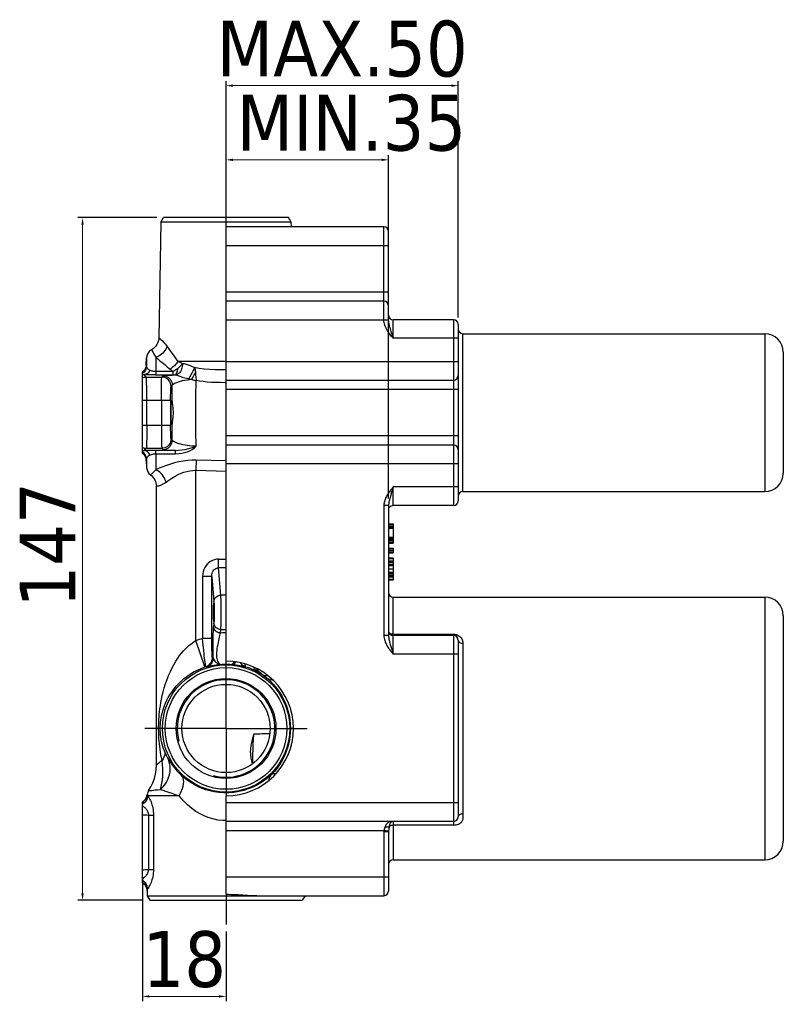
# Model space of a CAD drawing. Header units: millimetres. Extents: x 1672 to 2036, y 153 to 621.
# Tile 6 of 6: x 1866 to 2031, y 409 to 621. Entities that reach past the tile are written whole.
import ezdxf

# ---------------------------------------------------------------- set-up
doc = ezdxf.new("R2010")
doc.units = ezdxf.units.MM
doc.layers.add('OGGETTO', color=7, linetype='Continuous', lineweight=25)
doc.styles.add('ISO Proportional', font='tahoma.ttf')
doc.dimstyles.new('ISO-25', dxfattribs={"dimtxt": 12, "dimasz": 1.5, "dimexe": 1, "dimexo": 1.5, "dimgap": 1.5, "dimtad": 1, "dimdec": 0, "dimtxsty": 'ISO Proportional', "dimcen": 2.5, "dimclrd": 7, "dimclre": 7, "dimclrt": 7, "dimadec": 0, "dimazin": 0, "dimtfac": 1, "dimtdec": 0, "dimtmove": 0, "dimatfit": 3, "dimfxl": 1, "dimlwd": 13, "dimarcsym": 0})

# ---------------------------------------------------------------- blocks, each defined once
blk = doc.blocks.new('*D19')
at = {"layer": 'Defpoints', "color": 0, "transparency": 16777216}
for p in [(1910.55, 591.12), (1910.55, 567.1), (1945.55, 516.69)]:
    blk.add_point(p, dxfattribs=at)
at = {"layer": 'OGGETTO', "color": 7, "lineweight": -2, "transparency": 16777216}
for p, q in [((1910.55, 568.6), (1910.55, 592.12)), ((1945.55, 518.19), (1945.55, 592.12))]:
    blk.add_line(p, q, dxfattribs=at)
at = {"layer": 'OGGETTO', "color": 7, "lineweight": 13, "transparency": 16777216}
blk.add_line((1944.05, 591.12), (1912.05, 591.12), dxfattribs=at)
at = {"layer": 'OGGETTO', "color": 7, "transparency": 16777216}
for points in [[(1912.05, 591.37), (1912.05, 590.87), (1910.55, 591.12)], [(1944.05, 591.37), (1944.05, 590.87), (1945.55, 591.12)]]:
    blk.add_solid(points, dxfattribs=at)
at = {"layer": 'OGGETTO', "color": 7, "transparency": 16777216, "insert": (1937.53, 605.12), "char_height": 12, "attachment_point": 2, "style": 'ISO Proportional'}
blk.add_mtext('MIN.35', dxfattribs=at)
blk = doc.blocks.new('*D20')
at = {"layer": 'Defpoints', "color": 0, "transparency": 16777216}
for p in [(1960.55, 607.09), (1910.55, 567.1), (1960.55, 555.69)]:
    blk.add_point(p, dxfattribs=at)
at = {"layer": 'OGGETTO', "color": 7, "lineweight": -2, "transparency": 16777216}
for p, q in [((1910.55, 568.6), (1910.55, 608.09)), ((1960.55, 557.19), (1960.55, 608.09))]:
    blk.add_line(p, q, dxfattribs=at)
at = {"layer": 'OGGETTO', "color": 7, "lineweight": 13, "transparency": 16777216}
blk.add_line((1912.05, 607.09), (1959.05, 607.09), dxfattribs=at)
at = {"layer": 'OGGETTO', "color": 7, "transparency": 16777216}
for points in [[(1912.05, 607.34), (1912.05, 606.84), (1910.55, 607.09)], [(1959.05, 607.34), (1959.05, 606.84), (1960.55, 607.09)]]:
    blk.add_solid(points, dxfattribs=at)
at = {"layer": 'OGGETTO', "color": 7, "transparency": 16777216, "insert": (1935.55, 621.08), "char_height": 12, "attachment_point": 2, "style": 'ISO Proportional'}
blk.add_mtext('MAX.50', dxfattribs=at)
blk = doc.blocks.new('*D21')
at = {"layer": 'Defpoints', "color": 0, "transparency": 16777216}
for p in [(1897.11, 578.69), (1879.65, 431.69), (1894.12, 431.69)]:
    blk.add_point(p, dxfattribs=at)
at = {"layer": 'OGGETTO', "color": 7, "lineweight": -2, "transparency": 16777216}
for p, q in [((1895.61, 578.69), (1878.65, 578.69)), ((1892.62, 431.69), (1878.65, 431.69))]:
    blk.add_line(p, q, dxfattribs=at)
at = {"layer": 'OGGETTO', "color": 7, "lineweight": 13, "transparency": 16777216}
blk.add_line((1879.65, 577.19), (1879.65, 433.19), dxfattribs=at)
at = {"layer": 'OGGETTO', "color": 7, "transparency": 16777216}
for points in [[(1879.4, 577.19), (1879.9, 577.19), (1879.65, 578.69)], [(1879.4, 433.19), (1879.9, 433.19), (1879.65, 431.69)]]:
    blk.add_solid(points, dxfattribs=at)
at = {"layer": 'OGGETTO', "color": 7, "transparency": 16777216, "insert": (1866.11, 508.23), "char_height": 12, "attachment_point": 2, "rotation": 90, "style": 'ISO Proportional'}
blk.add_mtext('147', dxfattribs=at)
blk = doc.blocks.new('*D22')
at = {"layer": 'Defpoints', "color": 0, "transparency": 16777216}
for p in [(1892.55, 438.25), (1910.55, 426.48), (1910.55, 411)]:
    blk.add_point(p, dxfattribs=at)
at = {"layer": 'OGGETTO', "color": 7, "lineweight": -2, "transparency": 16777216}
for p, q in [((1892.55, 436.75), (1892.55, 410)), ((1910.55, 424.98), (1910.55, 410))]:
    blk.add_line(p, q, dxfattribs=at)
at = {"layer": 'OGGETTO', "color": 7, "lineweight": 13, "transparency": 16777216}
blk.add_line((1894.05, 411), (1909.05, 411), dxfattribs=at)
at = {"layer": 'OGGETTO', "color": 7, "transparency": 16777216}
for points in [[(1894.05, 411.25), (1894.05, 410.75), (1892.55, 411)], [(1909.05, 411.25), (1909.05, 410.75), (1910.55, 411)]]:
    blk.add_solid(points, dxfattribs=at)
at = {"layer": 'OGGETTO', "color": 7, "transparency": 16777216, "insert": (1901.55, 425.05), "char_height": 12, "attachment_point": 2, "style": 'ISO Proportional'}
blk.add_mtext('18', dxfattribs=at)

msp = doc.modelspace()

# ---------------------------------------------------------------- linework, layer by layer
at = {"layer": 'OGGETTO'}
for p, q in [((1896.51, 577.69), (1896.07, 552.82)), ((1896.51, 577.69), (1897.11, 578.69)), ((1924.59, 577.69), (1896.51, 577.69)), ((1923.99, 578.69), (1897.11, 578.69)), ((1910.55, 483.19), (1910.55, 576.69)), ((1944.55, 576.69), (1910.55, 576.69)), ((1924.59, 577.69), (1923.99, 578.69)), ((1924.61, 576.68), (1924.59, 577.69)), ((1944.55, 556.69), (1944.55, 576.69)), ((1945.55, 556.69), (1945.55, 575.69)), ((1910.55, 572.69), (1945.55, 572.69)), ((1910.55, 562.69), (1945.55, 562.69)), ((1944.55, 560.69), (1910.55, 560.69)), ((1910.55, 556.69), (1945.55, 556.69)), ((1946.55, 552.69), (1946.55, 556.69)), ((1959.55, 556.69), (1946.55, 556.69)), ((1959.55, 556.69), (1959.55, 516.69)), ((1960.55, 555.69), (1960.55, 517.69)), ((1946.55, 552.69), (1946.19, 553.87)), ((1961.55, 519.69), (1961.55, 553.69)), ((1961.55, 553.69), (2026.55, 553.69)), ((2026.55, 553.69), (2026.55, 519.69)), ((1960.55, 552.69), (1946.55, 552.69)), ((1894.5, 550.23), (1894.5, 550.23)), ((2030.55, 549.69), (2030.55, 523.69)), ((1893.37, 546.98), (1893.36, 546.94)), ((1893.37, 546.97), (1893.45, 548.58)), ((1893.37, 546.98), (1893.37, 546.98)), ((1893.37, 546.94), (1893.37, 546.97)), ((1893.45, 548.58), (1893.45, 546.72)), ((1895.41, 548.61), (1895.41, 545.53)), ((1910.55, 547.73), (1900.2, 547.73)), ((1910.55, 547.69), (1960.55, 547.69)), ((1892.55, 527.92), (1892.55, 545.46)), ((1893.38, 544.36), (1892.87, 544.86)), ((1893.36, 546.94), (1893.33, 546.69)), ((1899.14, 545.54), (1895.41, 545.53)), ((1893.38, 544.36), (1896.72, 544.36)), ((1895.38, 544.82), (1899.11, 544.82)), ((1896.97, 544.62), (1896.72, 544.36)), ((1899.11, 544.82), (1899.22, 544.81)), ((1899.22, 544.81), (1899.34, 544.81)), ((1899.34, 544.81), (1899.51, 544.81)), ((1902.82, 543.93), (1903.01, 543.89)), ((1903.01, 543.89), (1903.1, 543.87)), ((1910.55, 543.69), (1959.55, 543.69)), ((1898.72, 542.36), (1898.97, 542.62)), ((1960.55, 541.69), (1910.55, 541.69)), ((1892.55, 539.36), (1898.62, 539.36)), ((1893.48, 534.02), (1893.48, 539.36)), ((1896.62, 539.36), (1896.62, 534.02)), ((1898.62, 539.36), (1898.62, 534.02)), ((1898.72, 539.19), (1898.9, 539.19)), ((1898.95, 533.62), (1898.94, 534.59)), ((1892.55, 534.02), (1898.62, 534.02)), ((1898.9, 534.19), (1898.72, 534.19)), ((1898.97, 530.76), (1898.72, 531.02)), ((1960.55, 531.69), (1910.55, 531.69)), ((1892.87, 528.52), (1893.38, 529.02)), ((1893.38, 529.02), (1896.72, 529.02)), ((1899.56, 528.57), (1895.38, 528.56)), ((1896.72, 529.02), (1896.97, 528.76)), ((1959.55, 529.69), (1910.55, 529.69)), ((1893.36, 526.44), (1893.33, 526.69)), ((1893.36, 526.44), (1893.37, 526.4)), ((1893.37, 526.4), (1893.36, 526.44)), ((1893.37, 526.41), (1893.45, 524.8)), ((1893.41, 526.6), (1893.43, 526.64)), ((1893.43, 526.64), (1893.45, 526.66)), ((1893.45, 526.66), (1893.45, 524.8)), ((1895.41, 527.85), (1895.41, 524.38)), ((1895.41, 527.85), (1899.59, 527.85)), ((1904.1, 526.46), (1904.05, 524.27)), ((1910.55, 526.33), (1904.1, 526.46)), ((1904.05, 487.61), (1904.05, 524.27)), ((1904.05, 524.27), (1910.55, 524.12)), ((1960.55, 525.69), (1910.55, 525.69)), ((1895.55, 460.82), (1895.55, 520.84)), ((1946.55, 520.69), (1946.14, 519.36)), ((1946.55, 516.69), (1946.55, 520.69)), ((1960.55, 520.69), (1946.55, 520.69)), ((1961.55, 519.69), (2026.55, 519.69)), ((1944.55, 516.69), (1944.55, 488.69)), ((1945.55, 516.69), (1944.55, 516.69)), ((1945.55, 516.69), (1945.55, 488.69)), ((1959.55, 516.69), (1946.55, 516.69)), ((1945.55, 512.73), (1946.55, 512.73)), ((1945.55, 512.61), (1946.55, 512.61)), ((1945.55, 512.27), (1946.55, 512.27)), ((1945.55, 511.94), (1946.55, 511.94)), ((1945.55, 511.82), (1946.55, 511.82)), ((1946.55, 512.73), (1946.55, 508.62)), ((1945.55, 509.9), (1946.55, 509.9)), ((1945.55, 509.74), (1946.55, 509.74)), ((1945.55, 509.6), (1946.55, 509.6)), ((1945.55, 509.43), (1946.55, 509.43)), ((1945.55, 509.2), (1946.55, 509.2)), ((1945.55, 508.88), (1946.55, 508.88)), ((1945.55, 508.67), (1946.55, 508.67)), ((1945.55, 508.62), (1946.55, 508.62)), ((1945.55, 507.49), (1946.55, 507.49)), ((1945.55, 507.35), (1946.55, 507.35)), ((1945.55, 506.99), (1946.55, 506.99)), ((1946.55, 507.49), (1946.55, 506.5)), ((1908.94, 503.31), (1908.94, 505.16)), ((1908.94, 505.16), (1910.55, 505.16)), ((1945.55, 506.63), (1946.55, 506.63)), ((1945.55, 506.5), (1946.55, 506.5)), ((1945.55, 505.43), (1946.55, 505.43)), ((1945.55, 505.26), (1946.55, 505.26)), ((1945.55, 504.81), (1946.55, 504.81)), ((1946.55, 505.43), (1946.55, 500.69)), ((1909.44, 497.39), (1908.94, 503.31)), ((1910.55, 503.31), (1908.94, 503.31)), ((1945.55, 504.5), (1946.55, 504.5)), ((1945.55, 504.1), (1946.55, 504.1)), ((1945.55, 503.91), (1946.55, 503.91)), ((1945.55, 503.78), (1946.55, 503.78)), ((1945.55, 503.06), (1946.55, 503.06)), ((1905.49, 501.42), (1905.49, 488.05)), ((1907.49, 501.42), (1905.49, 501.42)), ((1907.49, 501.42), (1907.94, 496)), ((1907.49, 488.05), (1907.49, 501.42)), ((1945.55, 502.35), (1946.55, 502.35)), ((1945.55, 502.21), (1946.55, 502.21)), ((1945.55, 502.02), (1946.55, 502.02)), ((1945.55, 501.62), (1946.55, 501.62)), ((1945.55, 501.31), (1946.55, 501.31)), ((1945.55, 500.86), (1946.55, 500.86)), ((1945.55, 500.69), (1946.55, 500.69)), ((1910.55, 497.39), (1909.44, 497.39)), ((1946.55, 484.69), (1946.55, 496.97)), ((1946.55, 496.97), (2026.55, 496.97)), ((2026.55, 496.97), (2026.55, 440.41)), ((2030.55, 492.97), (2030.55, 444.41)), ((1907.94, 491.38), (1907.88, 490.62)), ((1909.38, 489.24), (1909.44, 490)), ((1909.44, 490), (1910.55, 490)), ((1906, 481.94), (1904.05, 487.61)), ((1907.49, 488.05), (1905.49, 488.05)), ((1945.55, 488.69), (1944.55, 488.69)), ((1946.55, 488.97), (1959.55, 488.97)), ((1959.55, 488.69), (1946.55, 488.69)), ((1959.55, 488.97), (1959.55, 447.9)), ((1960.55, 487.69), (1960.55, 449.69)), ((1961.55, 487.04), (1961.55, 450.34)), ((1907.62, 483.92), (1907.78, 483.89)), ((1960.55, 484.69), (1946.55, 484.69)), ((1906.24, 482.02), (1906.38, 481.98)), ((1910.55, 468.69), (1910.55, 483.19)), ((1914.72, 481.98), (1914.74, 481.99)), ((1910.55, 468.69), (1893.05, 468.69)), ((1896.03, 468.69), (1896.37, 468.69)), ((1910.55, 468.69), (1910.55, 454.19)), ((1910.55, 468.69), (1928.05, 468.69)), ((1925.05, 468.69), (1924.54, 468.69)), ((1916.38, 461.2), (1916.37, 461.26)), ((1893.53, 454.24), (1893.5, 454.1)), ((1893.56, 454.41), (1893.53, 454.24)), ((1893.56, 454.38), (1893.56, 454.42)), ((1893.68, 454.19), (1893.68, 454.19)), ((1900.43, 454.19), (1893.68, 454.19)), ((1910.55, 432.98), (1910.55, 454.19)), ((1892.55, 435.49), (1892.55, 452.89)), ((1960.55, 452.69), (1910.55, 452.69)), ((1893.84, 450.05), (1893.84, 438.33)), ((1893.84, 450.05), (1894.92, 450.05)), ((1894.92, 450.05), (1894.92, 438.33)), ((1959.55, 448.69), (1910.55, 448.69)), ((1945.66, 447.5), (1945.61, 447.18)), ((1946.55, 448.69), (1946.55, 440.41)), ((1959.55, 447.9), (1946.55, 447.9)), ((1910.55, 446.69), (1944.56, 446.69)), ((1945.55, 446.41), (1944.55, 446.41)), ((1944.55, 446.41), (1944.55, 432.69)), ((1945.55, 446.61), (1944.56, 446.69)), ((1945.55, 446.41), (1945.55, 433.69)), ((1946.55, 440.41), (2026.55, 440.41)), ((1893.84, 438.33), (1894.92, 438.33)), ((1892.55, 435.49), (1892.75, 435.36)), ((1945.55, 436.69), (1910.55, 436.69)), ((1893.53, 434.05), (1893.55, 433.8)), ((1893.55, 433.84), (1893.53, 434.01)), ((1893.55, 433.76), (1893.55, 433.84)), ((1893.55, 433.76), (1893.55, 432.69)), ((1893.55, 433.76), (1893.55, 433.76)), ((1893.55, 432.69), (1894.12, 431.69)), ((1893.55, 432.69), (1944.55, 432.69)), ((1910.55, 432.98), (1910.55, 426.48)), ((1927.55, 432.69), (1926.97, 431.69)), ((1894.12, 431.69), (1926.97, 431.69))]:
    msp.add_line(p, q, dxfattribs=at)
for points in [[(1946.55, 552.69), (1946.42, 552.84), (1946.29, 553.01), (1946.14, 553.19), (1945.99, 553.39), (1945.83, 553.6), (1945.66, 553.82), (1945.49, 554.07), (1945.33, 554.33), (1945.16, 554.61), (1945.01, 554.9), (1944.87, 555.2), (1944.75, 555.51), (1944.66, 555.82), (1944.6, 556.12), (1944.56, 556.41), (1944.55, 556.69)], [(1946.19, 553.87), (1946.1, 554.14), (1946.02, 554.42), (1945.94, 554.7), (1945.85, 554.99), (1945.78, 555.28), (1945.71, 555.55), (1945.65, 555.82), (1945.6, 556.06), (1945.57, 556.29), (1945.55, 556.5), (1945.55, 556.69)], [(1896.07, 552.82), (1896.04, 552.43), (1895.96, 552.04), (1895.82, 551.68), (1895.64, 551.33), (1895.42, 551), (1895.15, 550.7), (1894.84, 550.45), (1894.5, 550.23)], [(1896.07, 552.82), (1896.11, 552.79), (1896.22, 552.71), (1896.38, 552.58), (1896.59, 552.4), (1896.85, 552.14), (1897.16, 551.81), (1897.49, 551.43), (1897.83, 550.99)], [(1894.5, 550.23), (1894.55, 550.16), (1894.64, 550), (1894.78, 549.76), (1894.96, 549.45), (1895.17, 549.06), (1895.41, 548.61)], [(1897.83, 550.99), (1897.72, 550.67), (1897.57, 550.36), (1897.39, 550.06), (1897.18, 549.78), (1896.94, 549.52), (1896.67, 549.27), (1896.38, 549.06), (1896.07, 548.87), (1895.74, 548.72), (1895.41, 548.61)], [(1897.83, 550.99), (1898.16, 550.52), (1898.53, 550.03)], [(1898.53, 550.03), (1899.31, 548.94), (1900.2, 547.73)], [(1895.41, 548.61), (1895.85, 548.26), (1896.32, 547.87), (1896.82, 547.46), (1897.34, 547.03), (1897.89, 546.56), (1898.56, 545.98)], [(1900.2, 547.73), (1900.05, 547.49), (1899.87, 547.25), (1899.67, 547.02), (1899.45, 546.79), (1899.22, 546.59), (1898.97, 546.39), (1898.72, 546.22), (1898.46, 546.07)], [(1901.14, 547.23), (1901.14, 546.95), (1901.11, 546.66), (1901.05, 546.37), (1900.97, 546.09), (1900.87, 545.82), (1900.74, 545.58), (1900.6, 545.36), (1900.44, 545.18), (1900.27, 545.02), (1900.09, 544.91), (1899.9, 544.83), (1899.72, 544.8)], [(1901.14, 547.23), (1900.97, 547.31), (1900.8, 547.39), (1900.64, 547.48), (1900.49, 547.56), (1900.34, 547.64), (1900.2, 547.73)], [(1900.23, 546.28), (1900.41, 546.44), (1900.58, 546.6), (1900.73, 546.76), (1900.88, 546.92), (1901.02, 547.08), (1901.14, 547.23)], [(1903.79, 546.4), (1903.32, 546.58), (1902.86, 546.75), (1902.43, 546.92), (1902, 547.06), (1901.57, 547.17), (1901.14, 547.23)], [(1893.45, 546.72), (1893.43, 546.49), (1893.37, 546.25), (1893.29, 546.03), (1893.19, 545.82), (1893.06, 545.62), (1892.91, 545.44), (1892.74, 545.28), (1892.55, 545.14)], [(1893.33, 546.69), (1893.25, 546.4), (1893.13, 546.13), (1892.97, 545.88), (1892.77, 545.65), (1892.55, 545.46)], [(1892.55, 544.87), (1892.62, 544.87), (1892.7, 544.87), (1892.78, 544.87), (1892.87, 544.86)], [(1894.16, 545.81), (1894.05, 545.61), (1893.92, 545.43), (1893.77, 545.26), (1893.61, 545.13), (1893.43, 545.02), (1893.25, 544.94), (1893.06, 544.88), (1892.87, 544.86)], [(1895.38, 544.82), (1895.05, 544.82), (1894.72, 544.82), (1894.38, 544.82), (1894.04, 544.83), (1893.74, 544.84), (1893.45, 544.84), (1893.16, 544.85), (1892.87, 544.86)], [(1893.45, 546.72), (1893.43, 546.74), (1893.41, 546.77), (1893.4, 546.81), (1893.38, 546.84), (1893.38, 546.86), (1893.37, 546.9), (1893.37, 546.94)], [(1894.16, 545.81), (1893.93, 545.93), (1893.75, 546.06), (1893.62, 546.2), (1893.53, 546.35), (1893.47, 546.53), (1893.45, 546.72)], [(1895.41, 545.53), (1895.24, 545.54), (1895.07, 545.55), (1894.92, 545.57), (1894.77, 545.6), (1894.62, 545.64), (1894.46, 545.68), (1894.31, 545.74), (1894.16, 545.81)], [(1895.41, 545.53), (1895.41, 545.33), (1895.4, 545.16), (1895.4, 545.02), (1895.39, 544.92), (1895.39, 544.85), (1895.38, 544.82)], [(1899.14, 545.54), (1899.02, 545.62), (1898.9, 545.71), (1898.78, 545.8), (1898.67, 545.89), (1898.56, 545.98)], [(1899.11, 544.82), (1899.11, 544.85), (1899.12, 544.91), (1899.13, 545.02), (1899.13, 545.16), (1899.14, 545.33), (1899.14, 545.54)], [(1900.23, 546.28), (1900.07, 546.14), (1899.89, 546), (1899.71, 545.88), (1899.53, 545.76), (1899.34, 545.64), (1899.14, 545.54)], [(1899.47, 544.81), (1899.6, 544.85), (1899.72, 544.93), (1899.84, 545.06), (1899.95, 545.24), (1900.04, 545.45), (1900.12, 545.7), (1900.19, 545.98), (1900.23, 546.28)], [(1903.79, 546.4), (1903.69, 546.2), (1903.58, 545.98), (1903.45, 545.74), (1903.32, 545.49), (1903.18, 545.22), (1903.04, 544.96), (1902.9, 544.7), (1902.76, 544.44), (1902.62, 544.2), (1902.5, 543.98)], [(1903.97, 545.39), (1903.83, 545.13), (1903.69, 544.87), (1903.54, 544.6), (1903.39, 544.35), (1903.24, 544.1), (1903.1, 543.87)], [(1903.79, 546.4), (1903.83, 546.25), (1903.87, 546.09), (1903.9, 545.93), (1903.92, 545.76), (1903.95, 545.58), (1903.97, 545.39)], [(1910.55, 545.88), (1909.47, 545.88), (1908.18, 545.92), (1906.97, 545.98), (1905.83, 546.08), (1904.77, 546.22), (1903.79, 546.4)], [(1903.97, 545.39), (1903.99, 545.08), (1904.06, 544.15)], [(1892.55, 544.18), (1892.74, 544.26), (1892.95, 544.31), (1893.16, 544.35), (1893.38, 544.36)], [(1893.48, 539.36), (1893.48, 540), (1893.48, 540.63), (1893.47, 541.24), (1893.47, 541.81), (1893.46, 542.35), (1893.45, 542.84), (1893.44, 543.27), (1893.43, 543.63), (1893.42, 543.93), (1893.4, 544.15), (1893.39, 544.3), (1893.38, 544.36)], [(1896.62, 539.36), (1896.62, 540), (1896.62, 540.63), (1896.62, 541.24), (1896.63, 541.81), (1896.64, 542.35), (1896.65, 542.84), (1896.66, 543.27), (1896.67, 543.63), (1896.68, 543.93), (1896.69, 544.15), (1896.7, 544.3), (1896.72, 544.36)], [(1898.72, 542.36), (1898.69, 542.67), (1898.62, 542.98), (1898.5, 543.27), (1898.33, 543.53), (1898.13, 543.77), (1897.89, 543.98), (1897.62, 544.14), (1897.33, 544.26), (1897.03, 544.33), (1896.72, 544.36)], [(1896.97, 544.62), (1897.05, 544.64), (1897.19, 544.67), (1897.4, 544.7), (1897.68, 544.72), (1898.03, 544.75), (1898.45, 544.77), (1898.93, 544.79), (1899.47, 544.81)], [(1896.97, 544.62), (1897.29, 544.59), (1897.59, 544.52), (1897.88, 544.4), (1898.15, 544.23), (1898.39, 544.03), (1898.59, 543.79), (1898.75, 543.52), (1898.88, 543.24), (1898.95, 542.93), (1898.97, 542.62)], [(1898.97, 542.62), (1899.03, 542.73), (1899.16, 542.84), (1899.35, 542.96), (1899.61, 543.08), (1899.93, 543.21), (1900.31, 543.34), (1900.73, 543.47), (1901.19, 543.58), (1901.7, 543.68), (1902.22, 543.77), (1902.68, 543.84), (1903.1, 543.87)], [(1899.51, 544.81), (1899.56, 544.81), (1899.6, 544.81), (1899.64, 544.81), (1899.68, 544.8), (1899.72, 544.8)], [(1899.72, 544.8), (1899.93, 544.75), (1900.15, 544.69), (1900.38, 544.62), (1900.6, 544.54), (1900.84, 544.45), (1901.09, 544.36), (1901.38, 544.27), (1901.7, 544.17), (1902.07, 544.08), (1902.5, 543.98)], [(1902.5, 543.98), (1902.61, 543.96), (1902.82, 543.93)], [(1903.1, 543.87), (1903.27, 543.82), (1903.43, 543.77), (1903.6, 543.71), (1903.77, 543.67), (1903.94, 543.62), (1904.11, 543.58)], [(1904.12, 529.46), (1904.09, 530.55), (1904.07, 531.68), (1904.05, 532.84), (1904.03, 534.04), (1904.03, 535.26), (1904.02, 536.5), (1904.02, 537.73), (1904.03, 538.95), (1904.04, 540.16), (1904.06, 541.34), (1904.08, 542.48), (1904.11, 543.58)], [(1904.06, 544.15), (1904.08, 543.86), (1904.11, 543.58)], [(1910.55, 543.14), (1910.31, 543.14), (1909.33, 543.15), (1908.34, 543.17), (1907.38, 543.21), (1906.46, 543.27), (1905.59, 543.36), (1904.81, 543.46), (1904.11, 543.58)], [(1898.62, 539.36), (1898.62, 539.75), (1898.62, 540.12), (1898.62, 540.49), (1898.63, 540.83), (1898.64, 541.15), (1898.64, 541.45), (1898.65, 541.7), (1898.67, 541.92), (1898.68, 542.1), (1898.69, 542.24), (1898.7, 542.32), (1898.72, 542.36)], [(1898.94, 538.79), (1898.95, 539.76), (1898.96, 540.72), (1898.96, 541.67), (1898.97, 542.62)], [(1898.9, 539.19), (1898.91, 539.18), (1898.91, 539.14), (1898.92, 539.09), (1898.93, 539.01), (1898.94, 538.91), (1898.94, 538.79)], [(1898.94, 538.79), (1898.96, 538.6), (1898.99, 538.38), (1899.02, 538.13), (1899.06, 537.87), (1899.09, 537.59), (1899.12, 537.29), (1899.14, 536.99), (1899.15, 536.69), (1899.14, 536.38), (1899.12, 536.08), (1899.09, 535.79), (1899.06, 535.51), (1899.02, 535.25), (1898.99, 535), (1898.96, 534.79), (1898.94, 534.59)], [(1898.94, 534.59), (1898.94, 534.47), (1898.93, 534.37), (1898.92, 534.29), (1898.91, 534.24), (1898.91, 534.2), (1898.9, 534.19)], [(1893.48, 534.02), (1893.48, 533.38), (1893.48, 532.75), (1893.47, 532.15), (1893.47, 531.57), (1893.46, 531.03), (1893.45, 530.55), (1893.44, 530.12), (1893.43, 529.75), (1893.42, 529.45), (1893.4, 529.23), (1893.39, 529.09), (1893.38, 529.02)], [(1896.62, 534.02), (1896.62, 533.38), (1896.62, 532.75), (1896.62, 532.15), (1896.63, 531.57), (1896.64, 531.03), (1896.65, 530.55), (1896.66, 530.12), (1896.67, 529.75), (1896.68, 529.45), (1896.69, 529.23), (1896.7, 529.09), (1896.72, 529.02)], [(1898.72, 531.02), (1898.7, 531.06), (1898.69, 531.15), (1898.68, 531.28), (1898.67, 531.46), (1898.65, 531.68), (1898.64, 531.93), (1898.64, 532.23), (1898.63, 532.55), (1898.62, 532.89), (1898.62, 533.26), (1898.62, 533.63), (1898.62, 534.02)], [(1898.97, 530.76), (1898.96, 531.71), (1898.96, 532.66), (1898.95, 533.62)], [(1898.72, 531.02), (1898.69, 530.71), (1898.62, 530.41), (1898.5, 530.13), (1898.35, 529.87), (1898.15, 529.63), (1897.92, 529.42), (1897.65, 529.25), (1897.36, 529.13), (1897.04, 529.05), (1896.72, 529.02)], [(1896.97, 528.76), (1897.29, 528.79), (1897.59, 528.86), (1897.87, 528.98), (1898.13, 529.13), (1898.37, 529.33), (1898.57, 529.56), (1898.74, 529.83), (1898.87, 530.12), (1898.95, 530.44), (1898.97, 530.76)], [(1904.12, 529.46), (1903.68, 529.47), (1903.2, 529.5), (1902.7, 529.55), (1902.19, 529.61), (1901.72, 529.69), (1901.27, 529.78), (1900.84, 529.89), (1900.43, 530), (1900.04, 530.13), (1899.7, 530.26), (1899.42, 530.39), (1899.2, 530.51), (1899.05, 530.63), (1898.97, 530.76)], [(1892.55, 529.2), (1892.75, 529.13), (1892.95, 529.07), (1893.16, 529.03), (1893.38, 529.02)], [(1892.55, 528.51), (1892.62, 528.51), (1892.7, 528.51), (1892.78, 528.51), (1892.87, 528.52)], [(1893.45, 526.66), (1893.43, 526.89), (1893.37, 527.12), (1893.3, 527.35), (1893.19, 527.56), (1893.07, 527.75), (1892.91, 527.94), (1892.74, 528.1), (1892.55, 528.24)], [(1893.33, 526.69), (1893.25, 526.98), (1893.13, 527.25), (1892.97, 527.5), (1892.77, 527.73), (1892.55, 527.92)], [(1895.38, 528.56), (1895.06, 528.56), (1894.73, 528.56), (1894.39, 528.56), (1894.05, 528.55), (1893.74, 528.55), (1893.45, 528.54), (1893.16, 528.53), (1892.87, 528.52)], [(1894.16, 527.57), (1894.05, 527.77), (1893.92, 527.96), (1893.77, 528.12), (1893.61, 528.25), (1893.43, 528.36), (1893.25, 528.45), (1893.06, 528.5), (1892.87, 528.52)], [(1895.41, 527.85), (1895.41, 528.05), (1895.4, 528.22), (1895.4, 528.36), (1895.39, 528.47), (1895.39, 528.53), (1895.38, 528.56)], [(1896.97, 528.76), (1897.05, 528.74), (1897.19, 528.71), (1897.41, 528.68), (1897.71, 528.66), (1898.08, 528.63), (1898.52, 528.61), (1899.01, 528.59), (1899.56, 528.57)], [(1899.56, 528.57), (1900.29, 528.59), (1901.04, 528.66), (1901.77, 528.79), (1902.51, 528.97), (1903.3, 529.19), (1904.12, 529.46)], [(1899.56, 528.57), (1899.56, 528.54), (1899.57, 528.47), (1899.58, 528.36), (1899.58, 528.22), (1899.59, 528.05), (1899.59, 527.85)], [(1899.59, 527.84), (1900.35, 527.88), (1901.03, 527.96), (1901.63, 528.09), (1902.18, 528.26), (1902.75, 528.5), (1903.28, 528.79), (1903.73, 529.1), (1904.12, 529.46)], [(1893.37, 526.41), (1893.37, 526.43), (1893.37, 526.46), (1893.37, 526.5), (1893.38, 526.53), (1893.39, 526.57), (1893.41, 526.6)], [(1893.45, 526.66), (1893.47, 526.86), (1893.53, 527.04), (1893.62, 527.19), (1893.76, 527.33), (1893.93, 527.45), (1894.16, 527.57)], [(1894.16, 527.57), (1894.31, 527.64), (1894.47, 527.7), (1894.62, 527.75), (1894.77, 527.78), (1894.92, 527.81), (1895.08, 527.83), (1895.24, 527.84), (1895.41, 527.85)], [(1904.1, 526.47), (1903.22, 526.46), (1902.31, 526.4), (1901.34, 526.27), (1900.37, 526.1), (1899.47, 525.88), (1898.6, 525.62), (1897.74, 525.33), (1896.92, 525.02), (1896.14, 524.7), (1895.41, 524.38)], [(1895.41, 524.38), (1895.16, 524.1), (1894.94, 523.87), (1894.74, 523.68), (1894.58, 523.53), (1894.46, 523.42), (1894.37, 523.35), (1894.31, 523.29), (1894.29, 523.28)], [(1897.63, 521.7), (1897.52, 522.05), (1897.39, 522.4), (1897.22, 522.73), (1897.03, 523.04), (1896.81, 523.34), (1896.56, 523.61), (1896.3, 523.86), (1896.01, 524.07), (1895.72, 524.24), (1895.41, 524.38)], [(1897.63, 521.7), (1898.25, 522.16), (1898.9, 522.59), (1899.57, 522.99), (1900.23, 523.35), (1900.86, 523.63), (1901.47, 523.86), (1902.12, 524.05), (1902.77, 524.19), (1903.41, 524.26), (1904.05, 524.27)], [(1894.29, 523.28), (1894.56, 523.06), (1894.81, 522.8), (1895.03, 522.52), (1895.21, 522.22), (1895.36, 521.89), (1895.46, 521.55), (1895.53, 521.19), (1895.55, 520.84)], [(1897.63, 521.7), (1897.29, 521.46), (1896.97, 521.27), (1896.7, 521.13), (1896.44, 521.02), (1896.2, 520.94), (1895.98, 520.89), (1895.81, 520.86), (1895.67, 520.84), (1895.58, 520.83), (1895.55, 520.84)], [(1946.55, 520.69), (1946.44, 520.55), (1946.33, 520.42), (1946.22, 520.28), (1946.1, 520.14), (1945.99, 519.99), (1945.86, 519.83), (1945.73, 519.66), (1945.6, 519.47), (1945.46, 519.27), (1945.33, 519.06), (1945.2, 518.84), (1945.07, 518.62), (1944.96, 518.39), (1944.87, 518.17), (1944.78, 517.96), (1944.71, 517.75), (1944.66, 517.55), (1944.62, 517.36), (1944.59, 517.18), (1944.56, 517.01), (1944.55, 516.85), (1944.55, 516.69)], [(1946.14, 519.36), (1946.07, 519.14), (1946.01, 518.91), (1945.94, 518.68), (1945.87, 518.45), (1945.81, 518.23), (1945.76, 518.02), (1945.71, 517.82), (1945.67, 517.64), (1945.63, 517.47), (1945.6, 517.32), (1945.58, 517.17), (1945.57, 517.04), (1945.56, 516.91), (1945.55, 516.8), (1945.55, 516.69)], [(1908.94, 505.16), (1908.49, 505.12), (1908.06, 505.03), (1907.63, 504.88), (1907.23, 504.67), (1906.87, 504.42), (1906.54, 504.11), (1906.24, 503.75), (1905.98, 503.34), (1905.77, 502.91), (1905.62, 502.45), (1905.53, 501.95), (1905.49, 501.42)], [(1907.49, 501.42), (1907.5, 501.76), (1907.57, 502.07), (1907.66, 502.36), (1907.79, 502.61), (1907.95, 502.82), (1908.13, 503), (1908.32, 503.14), (1908.53, 503.24), (1908.74, 503.29), (1908.94, 503.31)], [(1907.94, 496), (1907.96, 496.22), (1908.02, 496.42), (1908.11, 496.62), (1908.23, 496.8), (1908.37, 496.96), (1908.55, 497.1), (1908.75, 497.22), (1908.97, 497.31), (1909.2, 497.37), (1909.44, 497.39)], [(1909.44, 490), (1909.45, 490.23), (1909.46, 490.52), (1909.47, 490.86), (1909.48, 491.26), (1909.48, 491.69), (1909.49, 492.16), (1909.49, 492.66), (1909.5, 493.17), (1909.5, 493.69), (1909.5, 494.21), (1909.49, 494.73), (1909.49, 495.22), (1909.48, 495.69), (1909.48, 496.13), (1909.47, 496.52), (1909.46, 496.86), (1909.45, 497.15), (1909.44, 497.39)], [(1907.94, 496), (1907.95, 495.83), (1907.97, 495.62), (1907.97, 495.37), (1907.98, 495.08), (1907.99, 494.76), (1907.99, 494.41), (1908, 494.06)], [(1908, 494.06), (1908, 493.69), (1908, 493.32)], [(1908, 493.32), (1907.99, 492.97), (1907.99, 492.62), (1907.98, 492.3), (1907.97, 492.01), (1907.97, 491.76), (1907.95, 491.55), (1907.94, 491.38)], [(1907.78, 483.89), (1907.77, 484.37), (1907.77, 484.88), (1907.76, 485.44), (1907.76, 486.01), (1907.77, 486.56), (1907.77, 487.11), (1907.78, 487.65), (1907.79, 488.18), (1907.8, 488.69), (1907.81, 489.16), (1907.82, 489.6), (1907.84, 490), (1907.86, 490.34), (1907.88, 490.62)], [(1909.38, 489.24), (1909.15, 489.26), (1908.92, 489.31), (1908.7, 489.39), (1908.5, 489.51), (1908.33, 489.65), (1908.17, 489.81), (1908.05, 490), (1907.96, 490.2), (1907.9, 490.41), (1907.88, 490.62)], [(1909.44, 490), (1909.21, 490.01), (1908.98, 490.07), (1908.78, 490.15), (1908.58, 490.26), (1908.4, 490.39), (1908.25, 490.55), (1908.12, 490.74), (1908.03, 490.94), (1907.97, 491.16), (1907.94, 491.38)], [(1896.03, 468.69), (1896.03, 469.12), (1896.04, 469.59), (1896.06, 470.08), (1896.08, 470.59), (1896.12, 471.14), (1896.17, 471.71), (1896.23, 472.31), (1896.31, 472.94), (1896.4, 473.6), (1896.51, 474.29), (1896.65, 475.02), (1896.82, 475.79), (1897.01, 476.6), (1897.25, 477.46), (1897.52, 478.34), (1897.84, 479.24), (1898.19, 480.13), (1898.56, 480.99), (1898.95, 481.78), (1899.35, 482.52), (1899.75, 483.2), (1900.16, 483.82), (1900.56, 484.39), (1900.97, 484.91), (1901.37, 485.38), (1901.77, 485.8), (1902.16, 486.19), (1902.55, 486.54), (1902.93, 486.85), (1903.31, 487.13), (1903.68, 487.39), (1904.05, 487.61)], [(1906.24, 482.02), (1906.22, 482.07), (1906.19, 482.18), (1906.15, 482.37), (1906.11, 482.63), (1906.06, 482.96), (1906, 483.35), (1905.94, 483.8), (1905.87, 484.3), (1905.81, 484.84), (1905.74, 485.43), (1905.67, 486.05), (1905.61, 486.7), (1905.55, 487.37), (1905.49, 488.05)], [(1907.62, 483.92), (1907.61, 483.96), (1907.59, 484.07), (1907.57, 484.24), (1907.56, 484.48), (1907.54, 484.77), (1907.53, 485.11), (1907.52, 485.51), (1907.51, 485.96), (1907.5, 486.44), (1907.49, 486.95), (1907.49, 487.49), (1907.49, 488.05)], [(1909.3, 482.49), (1909.21, 482.52), (1909.11, 482.61), (1909, 482.76), (1908.89, 482.96), (1908.79, 483.2), (1908.7, 483.47), (1908.64, 483.77), (1908.59, 484.07), (1908.57, 484.39), (1908.56, 484.72), (1908.58, 485.07), (1908.61, 485.45), (1908.66, 485.89), (1908.73, 486.34), (1908.82, 486.78), (1908.91, 487.21), (1909, 487.62), (1909.09, 488.02), (1909.17, 488.38), (1909.24, 488.72), (1909.31, 489.01), (1909.38, 489.24)], [(1910.55, 489.27), (1910.16, 489.27), (1909.77, 489.26), (1909.38, 489.24)], [(1944.55, 488.69), (1944.56, 488.4), (1944.6, 488.13), (1944.65, 487.87), (1944.72, 487.62), (1944.8, 487.37), (1944.9, 487.12), (1945.02, 486.88), (1945.14, 486.64), (1945.27, 486.42), (1945.4, 486.21), (1945.53, 486.01), (1945.66, 485.83), (1945.78, 485.66), (1945.89, 485.51), (1946, 485.37), (1946.11, 485.23), (1946.21, 485.1), (1946.32, 484.97), (1946.43, 484.83), (1946.55, 484.69)], [(1946.55, 488.97), (1946.35, 488.99), (1946.17, 489.03), (1945.99, 489.09), (1945.84, 489.18), (1945.72, 489.29), (1945.62, 489.42), (1945.57, 489.55), (1945.55, 489.69)], [(1945.55, 488.69), (1945.55, 488.49), (1945.57, 488.29), (1945.6, 488.1), (1945.63, 487.9), (1945.68, 487.69), (1945.73, 487.48), (1945.78, 487.26), (1945.84, 487.03), (1945.91, 486.8), (1945.97, 486.58), (1946.04, 486.36), (1946.1, 486.15), (1946.16, 485.95), (1946.55, 484.69)], [(1959.55, 488.97), (1959.74, 488.97), (1959.94, 488.94)], [(1959.94, 488.94), (1960.14, 488.89), (1960.33, 488.82), (1960.52, 488.73), (1960.7, 488.62), (1960.87, 488.49), (1961.03, 488.34), (1961.17, 488.17), (1961.29, 487.99), (1961.4, 487.78), (1961.48, 487.55), (1961.53, 487.31), (1961.55, 487.04)], [(1960.55, 487.69), (1960.57, 487.56), (1960.62, 487.44), (1960.72, 487.33), (1960.84, 487.23), (1960.99, 487.15), (1961.16, 487.09), (1961.35, 487.05), (1961.55, 487.04)], [(1906.24, 482.02), (1906.53, 482.14), (1906.79, 482.3), (1907.03, 482.5), (1907.23, 482.74), (1907.4, 483), (1907.52, 483.29), (1907.6, 483.6), (1907.62, 483.92)], [(1907.78, 483.89), (1907.75, 483.58), (1907.68, 483.27), (1907.56, 482.99), (1907.4, 482.72), (1907.19, 482.48), (1906.95, 482.27), (1906.68, 482.11), (1906.38, 481.98)], [(1907.78, 483.89), (1907.82, 483.74), (1907.9, 483.57), (1908.02, 483.39), (1908.16, 483.21), (1908.31, 483.04), (1908.49, 482.87), (1908.69, 482.7), (1908.91, 482.58), (1909.11, 482.51), (1909.3, 482.49)], [(1896.37, 468.69), (1896.38, 469.13), (1896.4, 469.59), (1896.44, 470.06), (1896.5, 470.54), (1896.57, 470.98), (1896.65, 471.43), (1896.77, 471.93), (1896.91, 472.46), (1897.09, 473.02), (1897.29, 473.59), (1897.53, 474.17), (1897.8, 474.75), (1898.1, 475.33), (1898.45, 475.91), (1898.85, 476.53), (1899.31, 477.16), (1899.82, 477.78), (1900.36, 478.37), (1900.88, 478.87), (1901.42, 479.36), (1902.08, 479.88), (1902.8, 480.38), (1903.57, 480.85), (1904.38, 481.27), (1905.18, 481.63), (1906, 481.94)], [(1906.38, 481.98), (1906.43, 481.99), (1906.53, 482.01), (1906.68, 482.05), (1906.89, 482.1), (1907.14, 482.16), (1907.47, 482.23), (1907.94, 482.31), (1908.44, 482.39), (1908.89, 482.45), (1909.3, 482.49)], [(1909.3, 482.49), (1909.71, 482.52), (1910.12, 482.53), (1910.53, 482.54), (1910.94, 482.53), (1911.36, 482.52), (1911.79, 482.49)], [(1912.25, 483.08), (1912.19, 482.95), (1912.09, 482.76), (1911.98, 482.61), (1911.89, 482.52), (1911.79, 482.49)], [(1912.75, 483), (1912.61, 482.87), (1912.4, 482.7), (1912.19, 482.58), (1911.98, 482.51), (1911.79, 482.49)], [(1911.79, 482.49), (1912.09, 482.46), (1912.41, 482.43), (1912.76, 482.38), (1913.13, 482.32), (1913.53, 482.25), (1913.88, 482.17), (1914.1, 482.12), (1914.26, 482.08), (1914.43, 482.04), (1914.57, 482.01), (1914.66, 481.99), (1914.72, 481.98)], [(1913.62, 482.85), (1913.7, 482.72), (1913.9, 482.48), (1914.14, 482.27), (1914.42, 482.11), (1914.72, 481.98)], [(1914.74, 481.99), (1914.46, 482.11), (1914.19, 482.27), (1913.95, 482.47), (1913.74, 482.7), (1913.66, 482.84)], [(1914.74, 481.99), (1914.72, 482.06), (1914.7, 482.23), (1914.68, 482.47), (1914.68, 482.59)], [(1914.74, 481.99), (1915.16, 481.86), (1915.57, 481.71), (1916, 481.54), (1916.42, 481.36), (1916.84, 481.16), (1917.25, 480.95)], [(1917.25, 480.95), (1916.95, 481.19), (1916.7, 481.5), (1916.5, 481.88), (1916.49, 481.9)], [(1918.26, 480.36), (1917.83, 480.71), (1917.46, 481.1), (1917.17, 481.53), (1917.15, 481.59)], [(1917.25, 480.95), (1917.42, 480.86), (1917.59, 480.77), (1917.76, 480.67), (1917.93, 480.57), (1918.09, 480.47), (1918.26, 480.36)], [(1918.26, 480.36), (1918.56, 480.21), (1918.91, 480.12), (1919.29, 480.07), (1919.51, 480.08)], [(1918.26, 480.36), (1918.44, 480.23), (1918.64, 480.1), (1918.84, 479.94), (1919.05, 479.78), (1919.25, 479.62), (1919.44, 479.45)], [(1919.44, 479.45), (1920.11, 478.85), (1920.77, 478.16), (1921.43, 477.37), (1922.05, 476.51), (1922.63, 475.55), (1923.13, 474.56), (1923.54, 473.54), (1923.87, 472.53), (1924.11, 471.55), (1924.27, 470.59), (1924.37, 469.63), (1924.4, 468.69)], [(1920.65, 479.08), (1920.5, 479.08), (1920.1, 479.15), (1919.74, 479.27), (1919.44, 479.45)], [(1896.77, 461.78), (1896.53, 463.01), (1896.34, 464.23), (1896.19, 465.44), (1896.1, 466.6), (1896.04, 467.68), (1896.03, 468.69)], [(1897.27, 463.84), (1897.09, 464.34), (1896.94, 464.84), (1896.8, 465.33), (1896.68, 465.83), (1896.58, 466.31), (1896.5, 466.8), (1896.44, 467.3), (1896.4, 467.79), (1896.38, 468.25), (1896.37, 468.69)], [(1924.4, 468.69), (1924.37, 467.81), (1924.29, 466.99), (1924.18, 466.24), (1924.04, 465.51), (1923.84, 464.74), (1923.58, 463.93), (1923.24, 463.05), (1922.84, 462.2), (1922.44, 461.47), (1922.06, 460.85), (1921.72, 460.36), (1921.39, 459.92), (1920.99, 459.44), (1920.54, 458.96)], [(1924.54, 468.69), (1924.44, 468.69), (1924.4, 468.69)], [(1916.25, 461.09), (1916.17, 461.42), (1916.1, 461.74), (1916.04, 462.04), (1915.98, 462.33), (1915.94, 462.59), (1915.9, 462.85), (1915.87, 463.1), (1915.85, 463.34), (1915.84, 463.58), (1915.84, 463.82), (1915.85, 464.06), (1915.87, 464.3), (1915.9, 464.55), (1915.94, 464.81), (1915.99, 465.08), (1916.04, 465.37), (1916.11, 465.67), (1916.18, 466), (1916.26, 466.34), (1916.34, 466.69), (1916.43, 467.06), (1916.53, 467.45)], [(1916.53, 467.45), (1916.49, 467.26), (1916.46, 467.01), (1916.42, 466.71), (1916.39, 466.37), (1916.37, 465.99), (1916.34, 465.57), (1916.32, 465.13), (1916.31, 464.66), (1916.3, 464.18), (1916.3, 463.69)], [(1896.4, 455.55), (1896.87, 456), (1897.29, 456.49), (1897.65, 457.01), (1897.94, 457.55), (1898.19, 458.13), (1898.36, 458.72), (1898.48, 459.33), (1898.52, 459.95), (1898.49, 460.57), (1898.39, 461.18), (1898.22, 461.78), (1897.98, 462.35)], [(1897.27, 463.84), (1897.34, 463.53), (1897.35, 463.2), (1897.3, 462.86), (1897.18, 462.51), (1897.01, 462.14), (1896.77, 461.78)], [(1897.98, 462.35), (1897.9, 462.5), (1897.81, 462.65), (1897.73, 462.81), (1897.65, 462.98), (1897.55, 463.19), (1897.45, 463.41), (1897.36, 463.62), (1897.27, 463.84)], [(1897.98, 462.35), (1898.18, 462.02), (1898.42, 461.63), (1898.73, 461.16), (1899.09, 460.65), (1899.5, 460.13), (1899.95, 459.6), (1900.44, 459.07), (1900.98, 458.55)], [(1916.37, 461.26), (1916.35, 461.69), (1916.33, 462.16), (1916.31, 462.66), (1916.3, 463.17), (1916.3, 463.69)], [(1893.88, 455.3), (1894.38, 456.13), (1894.79, 457.01), (1895.12, 457.93), (1895.36, 458.88), (1895.5, 459.85), (1895.55, 460.82)], [(1896.77, 461.78), (1896.38, 461.49), (1896.07, 461.25), (1895.84, 461.07), (1895.68, 460.93), (1895.58, 460.85), (1895.55, 460.82)], [(1896.4, 455.55), (1896.6, 456.22), (1896.75, 456.92), (1896.86, 457.63), (1896.93, 458.39), (1896.96, 459.22), (1896.94, 460.08), (1896.88, 460.93), (1896.77, 461.78)], [(1900.43, 454.19), (1900.73, 454.73), (1900.98, 455.26), (1901.18, 455.78), (1901.33, 456.28), (1901.42, 456.75), (1901.45, 457.2), (1901.42, 457.6), (1901.33, 457.97), (1901.18, 458.29), (1900.98, 458.55)], [(1920.54, 458.96), (1919.5, 458.02), (1918.43, 457.23), (1917.35, 456.57), (1916.29, 456.05), (1915.33, 455.66), (1914.36, 455.35), (1913.31, 455.1), (1912.22, 454.93), (1911.13, 454.84), (1910.05, 454.84), (1909, 454.91), (1908, 455.06), (1907.09, 455.26), (1906.22, 455.51), (1905.38, 455.8), (1904.55, 456.16), (1903.69, 456.6), (1902.8, 457.14), (1901.89, 457.78), (1900.98, 458.55)], [(1919.77, 457.51), (1919.78, 457.57), (1919.82, 457.73), (1919.87, 457.9), (1919.93, 458.07), (1920, 458.22), (1920.08, 458.36), (1920.17, 458.5), (1920.27, 458.63), (1920.36, 458.75), (1920.45, 458.86), (1920.54, 458.96)], [(1920.54, 458.96), (1920.62, 458.99), (1920.75, 459.01), (1920.94, 459.01), (1921.18, 459), (1921.3, 458.99)], [(1893.68, 454.19), (1893.65, 453.92), (1893.59, 453.66), (1893.49, 453.4), (1893.36, 453.16), (1893.2, 452.94), (1893, 452.75), (1892.79, 452.58), (1892.55, 452.44)], [(1892.55, 452.43), (1892.78, 452.57), (1893, 452.74), (1893.19, 452.93), (1893.35, 453.15), (1893.49, 453.39), (1893.59, 453.65), (1893.66, 453.91), (1893.68, 454.19)], [(1892.55, 452.89), (1892.75, 453.01), (1892.93, 453.17), (1893.09, 453.34), (1893.24, 453.53), (1893.36, 453.73), (1893.45, 453.95), (1893.5, 454.1)], [(1893.5, 454.1), (1893.52, 454.18), (1893.56, 454.42)], [(1893.56, 454.42), (1893.56, 454.41), (1893.56, 454.41)], [(1893.61, 454.26), (1893.59, 454.3), (1893.57, 454.34), (1893.56, 454.38)], [(1893.68, 454.19), (1893.64, 454.23), (1893.61, 454.26)], [(1893.68, 454.19), (1893.78, 454.03), (1893.89, 453.85), (1894.01, 453.65), (1894.14, 453.42), (1894.27, 453.15), (1894.39, 452.86), (1894.5, 452.56), (1894.6, 452.26), (1894.69, 451.94), (1894.77, 451.59), (1894.83, 451.21), (1894.88, 450.82), (1894.91, 450.43), (1894.92, 450.05)], [(1893.88, 455.3), (1893.92, 455.3), (1894.26, 455.34)], [(1894.26, 455.34), (1894.55, 455.37), (1894.89, 455.41), (1895.31, 455.45), (1895.81, 455.5), (1896.4, 455.55)], [(1896.4, 455.55), (1896.91, 455.4), (1897.49, 455.21), (1898.14, 454.98), (1898.85, 454.73), (1899.62, 454.46), (1900.43, 454.19)], [(1910.55, 448.85), (1909.86, 448.85), (1908.75, 448.98), (1907.69, 449.21), (1906.72, 449.5), (1905.81, 449.88), (1904.94, 450.31), (1904.07, 450.83), (1903.18, 451.46), (1902.28, 452.22), (1901.36, 453.13), (1900.43, 454.19)], [(1892.55, 452.06), (1892.67, 451.97), (1892.79, 451.87), (1892.92, 451.77), (1893.05, 451.66), (1893.17, 451.55), (1893.28, 451.44), (1893.38, 451.32), (1893.48, 451.18), (1893.57, 451.02), (1893.66, 450.84), (1893.74, 450.64), (1893.79, 450.44), (1893.83, 450.24), (1893.84, 450.05)], [(1892.55, 450.13), (1892.85, 450.11), (1893.16, 450.09), (1893.49, 450.07), (1893.84, 450.05)], [(1959.55, 447.9), (1959.81, 447.91), (1960.07, 447.95), (1960.34, 448.02), (1960.6, 448.11), (1960.82, 448.22), (1961.01, 448.34), (1961.17, 448.47), (1961.3, 448.6), (1961.4, 448.74), (1961.49, 448.87), (1961.55, 449), (1961.59, 449.13), (1961.62, 449.26), (1961.64, 449.38), (1961.64, 449.49), (1961.64, 449.61), (1961.63, 449.71), (1961.62, 449.81), (1961.61, 449.91), (1961.59, 450), (1961.58, 450.09), (1961.56, 450.18), (1961.55, 450.26), (1961.55, 450.34)], [(1960.55, 449.69), (1960.57, 449.82), (1960.62, 449.94), (1960.72, 450.05), (1960.84, 450.15), (1960.99, 450.23), (1961.16, 450.29), (1961.35, 450.33), (1961.55, 450.34)], [(1944.77, 447.45), (1944.74, 447.37), (1944.71, 447.28), (1944.68, 447.19), (1944.65, 447.1), (1944.63, 447.01), (1944.6, 446.91), (1944.58, 446.81), (1944.56, 446.69)], [(1945.9, 448.62), (1945.86, 448.61), (1945.82, 448.6), (1945.78, 448.59), (1945.74, 448.57), (1945.7, 448.56), (1945.66, 448.54), (1945.62, 448.53), (1945.58, 448.5), (1945.54, 448.48), (1945.5, 448.46), (1945.45, 448.43), (1945.41, 448.4), (1945.36, 448.37), (1945.32, 448.33), (1945.27, 448.29), (1945.23, 448.24), (1945.18, 448.19), (1945.14, 448.14), (1945.09, 448.07), (1945.04, 448.01), (1944.99, 447.93), (1944.95, 447.85), (1944.9, 447.77), (1944.86, 447.67), (1944.81, 447.57), (1944.77, 447.45)], [(1945.66, 447.5), (1945.57, 447.45), (1945.44, 447.42), (1945.3, 447.41), (1945.13, 447.41), (1944.96, 447.42), (1944.77, 447.45)], [(1946.23, 448.64), (1946.2, 448.63), (1946.18, 448.62), (1946.17, 448.61), (1946.15, 448.6), (1946.13, 448.59), (1946.11, 448.58), (1946.08, 448.56), (1946.06, 448.54), (1946.04, 448.52), (1946.02, 448.5), (1946, 448.48), (1945.98, 448.45), (1945.96, 448.42), (1945.93, 448.38), (1945.91, 448.35), (1945.89, 448.3), (1945.86, 448.25), (1945.84, 448.2), (1945.82, 448.14), (1945.79, 448.08), (1945.77, 448), (1945.75, 447.92), (1945.73, 447.83), (1945.7, 447.73), (1945.68, 447.62), (1945.66, 447.5)], [(1945.66, 447.5), (1945.76, 447.61), (1945.88, 447.71), (1946.03, 447.79), (1946.19, 447.85), (1946.37, 447.88), (1946.55, 447.9)], [(1946.11, 448.66), (1946.01, 448.64), (1945.9, 448.62)], [(1946.23, 448.64), (1946.17, 448.62), (1946.12, 448.61), (1946.07, 448.61), (1946.01, 448.61), (1945.96, 448.61), (1945.9, 448.62)], [(1944.56, 446.69), (1944.56, 446.64), (1944.55, 446.6), (1944.55, 446.55), (1944.55, 446.5), (1944.55, 446.45), (1944.55, 446.41)], [(1945.61, 447.18), (1945.6, 447.07), (1945.59, 446.97), (1945.57, 446.85), (1945.56, 446.73), (1945.55, 446.61)], [(1945.55, 446.61), (1945.55, 446.58), (1945.55, 446.54), (1945.55, 446.51), (1945.55, 446.47), (1945.55, 446.44), (1945.55, 446.41)], [(1893.84, 438.33), (1893.83, 438.14), (1893.79, 437.94), (1893.74, 437.74), (1893.66, 437.54), (1893.57, 437.36), (1893.48, 437.2), (1893.38, 437.07), (1893.28, 436.95), (1893.17, 436.83), (1893.05, 436.72), (1892.92, 436.61), (1892.79, 436.51), (1892.67, 436.41), (1892.55, 436.32)], [(1892.55, 438.25), (1892.84, 438.27), (1893.16, 438.3), (1893.49, 438.31), (1893.84, 438.33)], [(1894.92, 438.33), (1894.91, 437.95), (1894.88, 437.56), (1894.83, 437.16), (1894.76, 436.78), (1894.69, 436.44), (1894.6, 436.12), (1894.5, 435.81), (1894.39, 435.51), (1894.26, 435.22), (1894.13, 434.95), (1894.01, 434.72), (1893.89, 434.52), (1893.78, 434.34), (1893.68, 434.19)], [(1893.68, 434.19), (1893.65, 434.46), (1893.59, 434.72), (1893.49, 434.98), (1893.36, 435.22), (1893.2, 435.44), (1893.01, 435.63), (1892.79, 435.8), (1892.55, 435.94)], [(1893.01, 435.13), (1892.9, 435.23), (1892.79, 435.32), (1892.67, 435.41), (1892.55, 435.49)], [(1892.75, 435.36), (1892.95, 435.19), (1893.12, 435), (1893.27, 434.79)], [(1893.53, 434.01), (1893.49, 434.25), (1893.41, 434.49), (1893.3, 434.72), (1893.17, 434.93), (1893.01, 435.13)], [(1893.27, 434.79), (1893.39, 434.55), (1893.48, 434.31), (1893.53, 434.05)], [(1893.55, 433.8), (1893.56, 433.87), (1893.58, 433.94), (1893.59, 434), (1893.62, 434.06), (1893.65, 434.13), (1893.68, 434.19)], [(1893.55, 433.8), (1893.55, 433.77), (1893.55, 433.77), (1893.55, 433.76), (1893.55, 433.76)], [(1910.55, 432.98), (1911.07, 432.98), (1911.59, 432.97), (1912.11, 432.96), (1912.63, 432.93), (1913.15, 432.91), (1913.66, 432.88), (1914.17, 432.85), (1915.18, 432.79)], [(1915.18, 432.79), (1915.68, 432.76), (1916.18, 432.73), (1916.67, 432.71), (1917.16, 432.7), (1917.64, 432.69)]]:
    msp.add_lwpolyline(points, dxfattribs=at)
for radius in [13.7, 13.1, 10.75, 9.5]:
    msp.add_circle((1910.55, 468.69), radius, dxfattribs=at)
for centre, radius, start, end in [((1944.55, 575.69), 1, 0, 90), ((1944.55, 559.69), 1, 0, 90), ((1946.55, 557.69), 1, 180, 270), ((1959.55, 555.69), 1, 0, 90), ((1961.55, 554.69), 1, 180, 270), ((2026.55, 549.69), 4, 0, 90), ((1895.45, 548.47), 2, 118.3543, 177), ((1959.55, 544.69), 1, 270, 0), ((1959.55, 528.69), 1, 0, 90), ((1895.45, 524.91), 2, 183, 234.5549), ((2026.55, 523.69), 4, 270, 0), ((1961.55, 518.69), 1, 90, 180), ((1959.55, 517.69), 1, 270, 0), ((1946.55, 515.69), 1, 90, 146.25), ((1946.55, 497.97), 1, 180, 270), ((2026.55, 492.97), 4, 0, 90), ((1910.55, 468.69), 20.01, 104.6484, 108.957), ((1946.55, 489.69), 1, 180, 270), ((1959.55, 487.69), 1, 0, 90), ((1910.55, 468.69), 14.01, 107.908, 108.957), ((1910.55, 468.69), 14.5, 270, 90), ((1910.55, 468.69), 10.5, 255, 195), ((1895.55, 454.19), 2, 146.4433, 173.676), ((1959.55, 449.69), 1, 270, 0), ((1946.55, 447.69), 1, 90, 108.8183), ((2026.55, 444.41), 4, 270, 0), ((1946.55, 439.41), 1, 90, 180), ((1944.55, 433.69), 1, 270, 0)]:
    msp.add_arc(centre, radius, start, end, dxfattribs=at)
for centre, major_axis, ratio, start_param, end_param in [((1898.72, 536.69), (0, 2.5), 0.034921, 0, 3.141593), ((1932.12, 463.69), (45.89, 0), 0.087156, 1.838475, 1.917281)]:
    msp.add_ellipse(centre, major_axis=major_axis, ratio=ratio, start_param=start_param, end_param=end_param, dxfattribs=at)
for major_axis in [(0, 2), (0, 1.65)]:
    msp.add_ellipse((1907.91, 493.69), major_axis=major_axis, ratio=0.034921, dxfattribs=at)

# ---------------------------------------------------------------- dimensions: what is measured, and where the dimension line sits
dim = msp.add_linear_dim(base=(1960.55, 607.09), p1=(1910.55, 567.1), p2=(1960.55, 555.69), text='MAX.<>', dimstyle='ISO-25', dxfattribs=at)
dim.commit()
dim.dimension.update_dxf_attribs({"geometry": '*D20', "text_midpoint": (1935.55, 607.09), "dimtype": 160})
dim = msp.add_linear_dim(base=(1910.55, 591.12), p1=(1945.55, 516.69), p2=(1910.55, 567.1), angle=180, text='MIN.<>', dimstyle='ISO-25', dxfattribs=at)
dim.commit()
dim.dimension.update_dxf_attribs({"geometry": '*D19', "text_midpoint": (1937.53, 591.12), "dimtype": 160})
dim = msp.add_linear_dim(base=(1879.65, 431.69), p1=(1897.11, 578.69), p2=(1894.12, 431.69), angle=270, dimstyle='ISO-25', dxfattribs=at)
dim.commit()
dim.dimension.update_dxf_attribs({"geometry": '*D21', "text_midpoint": (1879.65, 508.23), "dimtype": 160})
dim = msp.add_linear_dim(base=(1910.55, 411), p1=(1892.55, 438.25), p2=(1910.55, 426.48), dimstyle='ISO-25', dxfattribs=at)
dim.commit()
dim.dimension.update_dxf_attribs({"geometry": '*D22', "text_midpoint": (1901.55, 411), "dimtype": 160})

doc.saveas('drawing.dxf')
